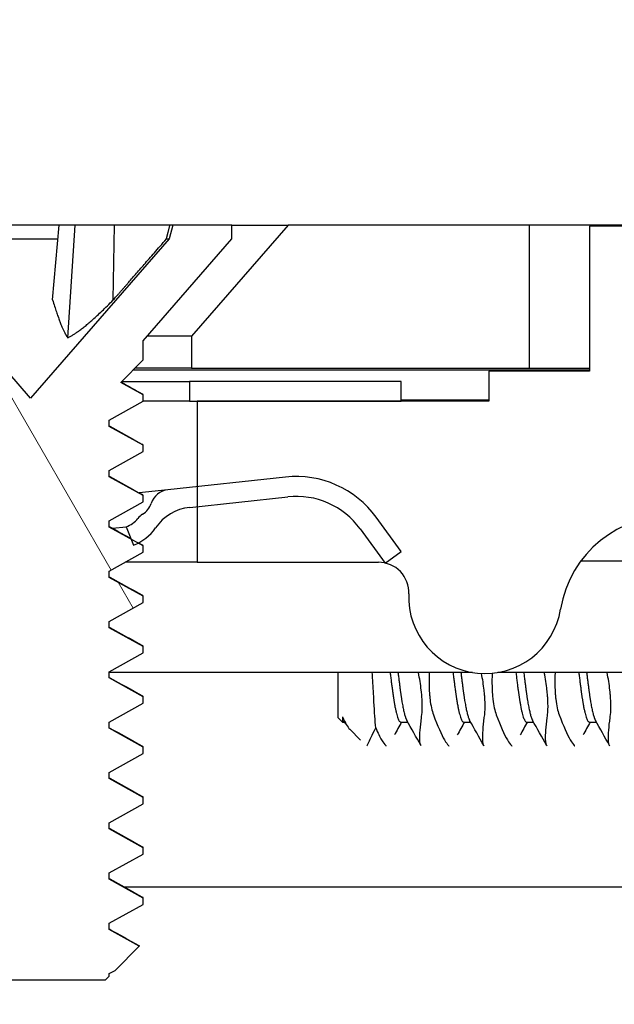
# Model space of a CAD drawing. Header units: millimetres. Extents: x 64 to 1798, y 64 to 1375.
# Tile 34 of 75: x 641 to 648, y 1254 to 1266. Entities that reach past the tile are written whole.
import ezdxf

# ---------------------------------------------------------------- set-up
doc = ezdxf.new("R2010")
doc.units = ezdxf.units.MM
doc.header["$LTSCALE"] = 6.666667
for name, color, linetype, lineweight in [('Dimension (ANSI)', 7, 'Continuous', 25), ('Hatch (ANSI)', 7, 'Continuous', 18), ('Visible (ANSI)', 7, 'Continuous', 25)]:
    doc.layers.add(name, color=color, linetype=linetype, lineweight=lineweight)
doc.styles.add('Note Text (ANSI)', font='tahoma.ttf')
doc.dimstyles.new('Default - mm (ANSI)', dxfattribs={"dimscale": 6.666667, "dimtxt": 1.75, "dimasz": 1.5, "dimexe": 2, "dimexo": 1, "dimgap": 0.8, "dimtad": 0, "dimtih": 1, "dimtoh": 1, "dimrnd": 1e-08, "dimzin": 0, "dimdsep": 46, "dimtxsty": 'Note Text (ANSI)', "dimblk": 'Filled-2', "dimcen": 0.09, "dimdle": 10, "dimclrd": 256, "dimclre": 256, "dimclrt": 256, "dimadec": 1, "dimazin": 0, "dimtfac": 1.741714, "dimtofl": 0, "dimtmove": 0, "dimatfit": 3, "dimldrblk": 'Filled-1', "dimfxl": 1, "dimtolj": 1, "dimtzin": 0, "dimlwd": -1, "dimlwe": -1, "dimarcsym": 0})

# ---------------------------------------------------------------- blocks, each defined once
blk = doc.blocks.new('Filled-2')
at = {"color": 0}
for p, q in [((0, 0), (-1, 0.1667)), ((-1, 0.1667), (-1, -0.1667)), ((-1, 0), (0, 0)), ((-1, -0.1667), (0, 0))]:
    blk.add_line(p, q, dxfattribs=at)
at = {"color": 0, "flags": 128}
blk.add_lwpolyline([(-1, -0.1667), (0, 0), (-1, 0.1667), (-1, -0.1667)], dxfattribs=at)
at = {"color": 0}
blk.add_solid([(-1, -0.1667), (0, 0), (-1, 0.1667), (-1, -0.1667)], dxfattribs=at)
blk = doc.blocks.new('*D14')
at = {"layer": 'Defpoints', "color": 0, "transparency": 16777216}
for p in [(651.04, 1321.724), (235.74, 1255.057), (651.04, 1255.057)]:
    blk.add_point(p, dxfattribs=at)
at = {"layer": 'Dimension (ANSI)', "transparency": 16777216}
for p, q in [((235.74, 1261.724), (235.74, 1335.057)), ((651.04, 1261.724), (651.04, 1335.057)), ((245.74, 1321.724), (395.738, 1321.724)), ((641.04, 1321.724), (491.041, 1321.724))]:
    blk.add_line(p, q, dxfattribs=at)
at = {"layer": 'Dimension (ANSI)', "transparency": 16777216, "xscale": 10, "yscale": 10, "zscale": 10, "rotation": 180}
blk.add_blockref('Filled-2', (235.74, 1321.724), dxfattribs=at)
at = {"layer": 'Dimension (ANSI)', "transparency": 16777216, "xscale": 10, "yscale": 10, "zscale": 10}
blk.add_blockref('Filled-2', (651.04, 1321.724), dxfattribs=at)
at = {"layer": 'Dimension (ANSI)', "transparency": 16777216, "char_height": 11.66667, "attachment_point": 5, "style": 'Note Text (ANSI)'}
for s, insert in [('\\A1; 415.30 mm', (443.39, 1333.134)), ('\\A1;[16.350 in]', (443.39, 1308.759))]:
    blk.add_mtext(s, dxfattribs=dict(at, insert=insert))
blk = doc.blocks.new('Filled-1')
at = {"color": 0}
for p, q in [((0, 0), (-1, 0.3333)), ((-1, 0.3333), (-1, -0.3333)), ((-1, 0), (0, 0)), ((-1, -0.3333), (0, 0))]:
    blk.add_line(p, q, dxfattribs=at)
at = {"color": 0, "flags": 128}
blk.add_lwpolyline([(-1, -0.3333), (0, 0), (-1, 0.3333), (-1, -0.3333)], dxfattribs=at)
at = {"color": 0}
blk.add_solid([(-1, -0.3333), (0, 0), (-1, 0.3333), (-1, -0.3333)], dxfattribs=at)
blk = doc.blocks.new('*D15')
at = {"layer": 'Defpoints', "color": 0, "transparency": 16777216}
for p in [(647.11, 1263.38), (647.11, 1261.576), (689.628, 1261.576)]:
    blk.add_point(p, dxfattribs=at)
at = {"layer": 'Dimension (ANSI)', "transparency": 16777216}
for p, q in [((689.628, 1273.38), (689.628, 1314.155)), ((689.628, 1314.155), (699.628, 1314.155)), ((653.777, 1263.38), (702.961, 1263.38)), ((653.777, 1261.576), (702.961, 1261.576)), ((689.628, 1251.576), (689.628, 1241.576))]:
    blk.add_line(p, q, dxfattribs=at)
at = {"layer": 'Dimension (ANSI)', "transparency": 16777216, "xscale": 10, "yscale": 10, "zscale": 10}
for p, rotation in [((689.628, 1263.38), 270), ((689.628, 1261.576), 90)]:
    blk.add_blockref('Filled-2', p, dxfattribs=dict(at, rotation=rotation))
at = {"layer": 'Dimension (ANSI)', "transparency": 16777216, "char_height": 11.66667, "attachment_point": 5, "style": 'Note Text (ANSI)'}
for s, insert in [('\\A1; 1.80 mm', (738.567, 1325.588)), ('\\A1;[0.071 in]', (738.567, 1301.19))]:
    blk.add_mtext(s, dxfattribs=dict(at, insert=insert))

msp = doc.modelspace()

# ---------------------------------------------------------------- hatches: boundary and pattern name
at = {"layer": 'Hatch (ANSI)'}
h = msp.add_hatch(dxfattribs=at)
h.set_pattern_fill('ANSI31', color=256, scale=169.333333, angle=15, style=0)
h.set_pattern_definition([(60, (0, 0), (-18.33087, 10.58333), [])])
h.paths.add_polyline_path([(249.2192, 1263.3798), (248, 1261.9773), (248, 1261.5764), (638.779, 1261.5764), (638.779, 1261.9773), (637.5598, 1263.3798)])
h.paths.add_polyline_path([(239.6688, 1263.3798), (239.6688, 1261.5764), (243.936, 1261.5764), (243.936, 1261.9773), (242.7168, 1263.3798)])
h.paths.add_polyline_path([(647.1102, 1261.5764), (647.1102, 1263.3798), (644.0622, 1263.3798), (642.843, 1261.9773), (642.843, 1261.5764)])
h = msp.add_hatch(dxfattribs=at)
h.set_pattern_fill('ANSI31', color=256, scale=169.333333, style=0)
h.set_pattern_definition([(45, (0, 0), (-14.9671, 14.9671), [])])
h.paths.add_polyline_path([(638.7145, 1177.4387), (638.7145, 1179.3694), (638.7145, 1179.4707), (638.3904, 1179.4707), (637.7045, 1179.4707), (637.7045, 1179.3271), (637.7045, 1179.0757), (637.7045, 1177.4387)])
h.paths.add_polyline_path([(638.7145, 1259.1247), (638.7145, 1259.226), (638.7145, 1261.1567), (637.7045, 1261.1567), (637.7045, 1259.5197), (637.7045, 1259.2683), (637.7045, 1259.1247), (638.3904, 1259.1247)])
edge = h.paths.add_edge_path()
edge.add_line((647.8645, 1177.0577), (647.8645, 1175.2287))
edge.add_line((647.8645, 1175.2287), (654.2145, 1175.2287))
edge.add_line((654.2145, 1175.2287), (654.2145, 1263.3667))
edge.add_line((654.2145, 1263.3667), (647.8645, 1263.3667))
edge.add_line((647.8645, 1263.3667), (647.8645, 1261.5377))
edge.add_line((647.8645, 1261.5377), (646.5945, 1261.5377))
edge.add_line((646.5945, 1261.5377), (646.5945, 1261.1567))
edge.add_line((646.5945, 1261.1567), (645.4895, 1261.1567))
edge.add_line((645.4895, 1261.1567), (642.9145, 1261.1567))
edge.add_line((642.9145, 1261.1567), (642.9145, 1260.0796))
edge.add_line((642.9145, 1260.0796), (642.9145, 1259.8282))
edge.add_line((642.9145, 1259.8282), (642.9145, 1259.1247))
edge.add_line((642.9145, 1259.1247), (645.2032, 1259.1247))
edge.add_ellipse((645.2032, 1258.7437), major_axis=(0, 0.381), ratio=1, start_angle=347.46209, end_angle=360, ccw=False)
edge.add_ellipse((645.2032, 1258.7437), major_axis=(0.0827, 0.3719), ratio=1, start_angle=359.42486, end_angle=360, ccw=False)
edge.add_ellipse((645.2032, 1258.7437), major_axis=(0.0864, 0.3711), ratio=1, start_angle=280.65632, end_angle=360, ccw=False)
edge.add_ellipse((646.5482, 1258.686), major_axis=(-0.9643, 0.0414), ratio=1, start_angle=0, end_angle=173.33968)
edge.add_ellipse((648.8805, 1258.3117), major_axis=(-1.3794, 0.2214), ratio=1, start_angle=108.23411, end_angle=360, ccw=False)
edge.add_ellipse((649.2548, 1255.9793), major_axis=(-0.1529, 0.953), ratio=1, start_angle=0, end_angle=180)
edge.add_ellipse((648.8805, 1258.3117), major_axis=(0.5272, -3.2854), ratio=1, start_angle=0, end_angle=19.53257)
edge.add_ellipse((650.6585, 1255.0573), major_axis=(-0.1827, 0.3344), ratio=1, start_angle=241.35038, end_angle=360, ccw=False)
edge.add_line((651.0395, 1255.0573), (651.0395, 1183.5381))
edge.add_ellipse((650.6585, 1183.5381), major_axis=(0.381, 0), ratio=1, start_angle=241.35038, end_angle=360, ccw=False)
edge.add_ellipse((648.8805, 1180.2837), major_axis=(1.5953, 2.92), ratio=1, start_angle=0, end_angle=19.53257)
edge.add_ellipse((649.2548, 1182.6161), major_axis=(0.1529, 0.953), ratio=1, start_angle=0, end_angle=180)
edge.add_ellipse((648.8805, 1180.2837), major_axis=(0.2214, 1.3794), ratio=1, start_angle=108.23411, end_angle=360, ccw=False)
edge.add_ellipse((646.5482, 1179.9094), major_axis=(0.953, 0.1529), ratio=1, start_angle=0, end_angle=173.33968)
edge.add_ellipse((645.2032, 1179.8517), major_axis=(0.3806, 0.0163), ratio=1, start_angle=280.65632, end_angle=360, ccw=False)
edge.add_ellipse((645.2032, 1179.8517), major_axis=(0.0864, -0.3711), ratio=1, start_angle=359.42486, end_angle=360, ccw=False)
edge.add_ellipse((645.2032, 1179.8517), major_axis=(0.0827, -0.3719), ratio=1, start_angle=347.46209, end_angle=360, ccw=False)
edge.add_line((645.2032, 1179.4707), (642.9145, 1179.4707))
edge.add_line((642.9145, 1179.4707), (642.9145, 1178.7672))
edge.add_line((642.9145, 1178.7672), (642.9145, 1178.5158))
edge.add_line((642.9145, 1178.5158), (642.9145, 1177.4387))
edge.add_line((642.9145, 1177.4387), (645.4895, 1177.4387))
edge.add_line((645.4895, 1177.4387), (646.5945, 1177.4387))
edge.add_line((646.5945, 1177.4387), (646.5945, 1177.0577))
edge.add_line((646.5945, 1177.0577), (647.8645, 1177.0577))
h = msp.add_hatch(dxfattribs=at)
h.set_pattern_fill('ANSI31', color=256, scale=169.333333, angle=75, style=0)
h.set_pattern_definition([(120, (0, 0), (-18.33087, -10.58333), [])])
h.paths.add_polyline_path([(639.3886, 1254.5692), (639.3886, 1254.4898), (639.8182, 1254.2517), (639.8182, 1254.1723), (639.644, 1254.0757), (639.8649, 1253.8548), (641.7572, 1253.8548), (641.8039, 1253.9015), (641.8039, 1253.9342), (641.8773, 1253.9749), (642.1824, 1254.28), (641.8039, 1254.4898), (641.8039, 1254.5692), (642.2334, 1254.8073), (642.2334, 1254.8867), (641.8039, 1255.1248), (641.8039, 1255.2042), (642.2334, 1255.4423), (642.2334, 1255.5217), (641.8039, 1255.7598), (641.8039, 1255.8392), (642.2334, 1256.0773), (642.2334, 1256.1567), (641.8039, 1256.3948), (641.8039, 1256.4742), (642.2334, 1256.7123), (642.2334, 1256.7917), (641.8039, 1257.0298), (641.8039, 1257.1092), (642.2334, 1257.3473), (642.2334, 1257.4267), (641.8039, 1257.6648), (641.8039, 1257.7442), (642.2334, 1257.9823), (642.2334, 1258.0617), (641.8039, 1258.2998), (641.8039, 1258.3792), (642.2334, 1258.6173), (642.2334, 1258.6967), (641.8039, 1258.9348), (641.8039, 1259.0142), (642.2334, 1259.2523), (642.2334, 1259.3317), (642.17, 1259.3668), (642.079, 1259.4173), (641.8039, 1259.5698), (641.8039, 1259.6492), (642.2334, 1259.8873), (642.2334, 1259.9667), (641.8039, 1260.2048), (641.8039, 1260.2842), (642.2334, 1260.5223), (642.2334, 1260.6017), (641.8039, 1260.8398), (641.8039, 1260.9192), (642.2334, 1261.1573), (642.2334, 1261.2367), (641.9495, 1261.3941), (642.2334, 1261.678), (642.2334, 1261.9188), (643.351, 1263.2045), (643.351, 1263.3798), (642.606, 1263.3798), (642.5593, 1263.2057), (640.811, 1261.1945), (639.0628, 1263.2057), (639.0161, 1263.3798), (638.271, 1263.3798), (638.271, 1263.2045), (639.3886, 1261.9188), (639.3886, 1261.678), (639.4683, 1261.5983), (639.3886, 1261.5542), (639.3886, 1261.4748), (639.8182, 1261.2367), (639.8182, 1261.1573), (639.3886, 1260.9192), (639.3886, 1260.8398), (639.8182, 1260.6017), (639.8182, 1260.5223), (639.3886, 1260.2842), (639.3886, 1260.2048), (639.8182, 1259.9667), (639.8182, 1259.8873), (639.3886, 1259.6492), (639.3886, 1259.5698), (639.8182, 1259.3317), (639.8182, 1259.2523), (639.3886, 1259.0142), (639.3886, 1258.9348), (639.8182, 1258.6967), (639.8182, 1258.6173), (639.3886, 1258.3792), (639.3886, 1258.2998), (639.8182, 1258.0617), (639.8182, 1257.9823), (639.3886, 1257.7442), (639.3886, 1257.6648), (639.8182, 1257.4267), (639.8182, 1257.3473), (639.3886, 1257.1092), (639.3886, 1257.0298), (639.8182, 1256.7917), (639.8182, 1256.7123), (639.3886, 1256.4742), (639.3886, 1256.3948), (639.8182, 1256.1567), (639.8182, 1256.0773), (639.3886, 1255.8392), (639.3886, 1255.7598), (639.8182, 1255.5217), (639.8182, 1255.4423), (639.3886, 1255.2042), (639.3886, 1255.1248), (639.8182, 1254.8867), (639.8182, 1254.8073)])
h = msp.add_hatch(dxfattribs=at)
h.set_pattern_fill('ANSI31', color=256, scale=169.333333, angle=-15, style=0)
h.set_pattern_definition([(30, (0, 0), (-10.58333, 18.33087), [])])
edge = h.paths.add_edge_path()
edge.add_ellipse((642.8832, 1259.2214), major_axis=(-0.4952, 0.3388), ratio=1, start_angle=310.51368, end_angle=360)
edge.add_ellipse((641.8928, 1259.899), major_axis=(0.2772, -0.5321), ratio=1, start_angle=0, end_angle=28.10607, ccw=False)
edge.add_ellipse((641.8928, 1259.899), major_axis=(0.2163, -0.5596), ratio=1, start_angle=0, end_angle=6.38025, ccw=False)
edge.add_line((642.1091, 1259.3393), (642.079, 1259.4173))
edge.add_line((642.079, 1259.4173), (642.019, 1259.5725))
edge.add_ellipse((641.8928, 1259.899), major_axis=(0.2722, -0.22), ratio=1, start_angle=330.07978, end_angle=360)
edge.add_ellipse((642.3469, 1259.532), major_axis=(-0.1219, 0.1996), ratio=1, start_angle=0, end_angle=19.64025, ccw=False)
edge.add_ellipse((642.0947, 1259.9449), major_axis=(0.2379, -0.0768), ratio=1, start_angle=319.31635, end_angle=360)
edge.add_ellipse((642.5705, 1259.7912), major_axis=(-0.0267, 0.2486), ratio=1, start_angle=0, end_angle=65.96363, ccw=False)
edge.add_line((642.5438, 1260.0398), (642.9145, 1260.0796))
edge.add_line((642.9145, 1260.0796), (644.0302, 1260.1995))
edge.add_ellipse((644.1638, 1258.9567), major_axis=(1.0095, 0.7371), ratio=1, start_angle=0, end_angle=60, ccw=False)
edge.add_line((645.1733, 1259.6938), (645.4895, 1259.2607))
edge.add_line((645.4895, 1259.2607), (645.2897, 1259.1148))
edge.add_line((645.2897, 1259.1148), (645.2876, 1259.1133))
edge.add_line((645.2876, 1259.1133), (645.2859, 1259.1156))
edge.add_line((645.2859, 1259.1156), (644.9714, 1259.5464))
edge.add_ellipse((644.1638, 1258.9567), major_axis=(-0.1069, 0.9943), ratio=1, start_angle=300, end_angle=360)
edge.add_line((644.0569, 1259.951), (642.9145, 1259.8282))
edge.add_line((642.9145, 1259.8282), (642.8191, 1259.8179))
edge = h.paths.add_edge_path()
edge.add_line((638.8145, 1261.1567), (638.8145, 1261.4067))
edge.add_line((638.8145, 1261.4067), (636.1395, 1261.4067))
edge.add_ellipse((636.1395, 1260.2567), major_axis=(0, 1.15), ratio=1, start_angle=0, end_angle=186.13415)
edge.add_line((636.2624, 1259.1133), (637.7045, 1259.2683))
edge.add_line((637.7045, 1259.2683), (637.9088, 1259.2902))
edge.add_ellipse((637.9729, 1258.6937), major_axis=(-0.0641, 0.5966), ratio=1, start_angle=310.51368, end_angle=360, ccw=False)
edge.add_ellipse((638.7967, 1259.5662), major_axis=(-0.4119, -0.4363), ratio=1, start_angle=0, end_angle=0.73498)
edge.add_ellipse((638.7967, 1259.5662), major_axis=(-0.4063, -0.4415), ratio=1, start_angle=0, end_angle=33.75134)
edge.add_line((638.7042, 1258.9734), (638.7428, 1259.2204))
edge.add_ellipse((638.7967, 1259.5662), major_axis=(-0.0539, -0.3458), ratio=1, start_angle=355.29099, end_angle=360, ccw=False)
edge.add_ellipse((638.7967, 1259.5662), major_axis=(-0.0822, -0.3402), ratio=1, start_angle=334.78878, end_angle=360, ccw=False)
edge.add_ellipse((638.4309, 1259.1111), major_axis=(0.1465, 0.1823), ratio=1, start_angle=0, end_angle=19.64025)
edge.add_ellipse((638.5896, 1259.5682), major_axis=(-0.082, -0.2362), ratio=1, start_angle=319.31635, end_angle=360, ccw=False)
edge.add_ellipse((638.1574, 1259.3169), major_axis=(0.2161, 0.1256), ratio=1, start_angle=0, end_angle=65.96363)
edge.add_line((638.1307, 1259.5655), (637.7045, 1259.5197))
edge.add_line((637.7045, 1259.5197), (636.2357, 1259.3619))
edge.add_ellipse((636.1395, 1260.2567), major_axis=(0.0962, -0.8948), ratio=1, start_angle=173.86585, end_angle=360, ccw=False)
edge.add_line((636.1395, 1261.1567), (637.7045, 1261.1567))
edge.add_line((637.7045, 1261.1567), (638.7145, 1261.1567))
edge.add_line((638.7145, 1261.1567), (638.8145, 1261.1567))
h.paths.add_polyline_path([(642.8145, 1261.4067), (642.8145, 1261.1567), (642.9145, 1261.1567), (645.4895, 1261.1567), (645.4895, 1261.4067)])

# ---------------------------------------------------------------- linework, layer by layer
at = {"layer": 'Visible (ANSI)'}
for p, q in [((641.17, 1263.3798), (640.4521, 1263.3798)), ((641.0874, 1262.4351), (641.17, 1263.3798)), ((641.375, 1263.3798), (641.17, 1263.3798)), ((641.2797, 1261.957), (641.375, 1263.3798)), ((641.8699, 1263.3798), (641.375, 1263.3798)), ((641.8534, 1262.4351), (641.8699, 1263.3798)), ((642.5697, 1263.3798), (641.8699, 1263.3798)), ((642.606, 1263.3798), (642.5593, 1263.2057)), ((642.606, 1263.3798), (642.5697, 1263.3798)), ((643.351, 1263.3798), (642.606, 1263.3798)), ((644.0622, 1263.3798), (642.843, 1261.9773)), ((643.351, 1263.3798), (644.0622, 1263.3798)), ((643.351, 1263.2045), (643.351, 1263.3798)), ((647.1102, 1263.3798), (644.0622, 1263.3798)), ((647.1102, 1261.5764), (647.1102, 1263.3798)), ((650.2852, 1263.3798), (647.1102, 1263.3798)), ((654.2145, 1263.3667), (647.8645, 1263.3667)), ((647.8645, 1263.3667), (647.8645, 1261.5377)), ((640.811, 1261.1945), (639.0628, 1263.2057)), ((640.4673, 1263.2057), (641.1548, 1263.2057)), ((642.5593, 1263.2057), (640.811, 1261.1945)), ((642.2334, 1261.9188), (643.351, 1263.2045)), ((642.5252, 1263.2057), (642.5593, 1263.2057)), ((642.843, 1261.9773), (642.2842, 1261.9773)), ((642.843, 1261.9773), (642.843, 1261.5764)), ((642.2334, 1261.678), (642.2334, 1261.9188)), ((641.9495, 1261.3941), (642.2334, 1261.678)), ((647.8645, 1261.5508), (642.1062, 1261.5508)), ((642.843, 1261.5764), (642.1318, 1261.5764)), ((642.843, 1261.5764), (647.1102, 1261.5764)), ((647.8645, 1261.5377), (646.5945, 1261.5377)), ((646.5945, 1261.5377), (646.5945, 1261.1567)), ((647.1102, 1261.5764), (647.8645, 1261.5764)), ((642.2334, 1261.2367), (641.9495, 1261.3941)), ((641.9621, 1261.4067), (642.8145, 1261.4067)), ((642.8145, 1261.4067), (642.8145, 1261.1567)), ((645.4895, 1261.4067), (642.8145, 1261.4067)), ((645.4895, 1261.1567), (645.4895, 1261.4067)), ((642.2334, 1261.1573), (642.2334, 1261.2367)), ((641.8039, 1260.9192), (642.2334, 1261.1573)), ((642.8145, 1261.1567), (642.2324, 1261.1567)), ((642.8145, 1261.1567), (645.4895, 1261.1567)), ((646.5945, 1261.1567), (642.9145, 1261.1567)), ((642.9145, 1261.1567), (642.9145, 1259.1247)), ((646.5945, 1261.1698), (645.4895, 1261.1698)), ((641.8039, 1260.8398), (641.8039, 1260.9192)), ((642.2334, 1260.6017), (641.8039, 1260.8398)), ((642.2334, 1260.5223), (642.2334, 1260.6017)), ((641.8039, 1260.2842), (642.2334, 1260.5223)), ((641.8039, 1260.2048), (641.8039, 1260.2842)), ((642.2334, 1259.9667), (641.8039, 1260.2048)), ((644.0302, 1260.1995), (642.5438, 1260.0398)), ((642.5438, 1260.0398), (642.1822, 1260.0009)), ((641.8039, 1259.6492), (642.2334, 1259.8873)), ((642.2334, 1259.8873), (642.2334, 1259.9667)), ((642.8191, 1259.8179), (644.0569, 1259.951)), ((641.8039, 1259.5698), (641.8039, 1259.6492)), ((645.4895, 1259.2607), (645.1733, 1259.6938)), ((642.2334, 1259.3317), (641.8039, 1259.5698)), ((641.8466, 1259.554), (642.019, 1259.5725)), ((642.019, 1259.5725), (642.1091, 1259.3393)), ((644.9714, 1259.5464), (645.2876, 1259.1133)), ((641.8039, 1259.0142), (642.2334, 1259.2523)), ((642.2334, 1259.2523), (642.2334, 1259.3317)), ((645.2876, 1259.1133), (645.4895, 1259.2607)), ((642.9145, 1259.1247), (642.0032, 1259.1247)), ((642.9145, 1259.1247), (645.2032, 1259.1247)), ((650.0071, 1259.1378), (647.754, 1259.1378)), ((641.8039, 1258.9348), (641.8039, 1259.0142)), ((642.2334, 1258.6967), (641.8039, 1258.9348)), ((641.8039, 1258.3792), (642.2334, 1258.6173)), ((642.2334, 1258.6173), (642.2334, 1258.6967)), ((641.8039, 1258.2998), (641.8039, 1258.3792)), ((642.2334, 1258.0617), (641.8039, 1258.2998)), ((641.8039, 1257.7442), (642.2334, 1257.9823)), ((642.2334, 1257.9823), (642.2334, 1258.0617)), ((641.8039, 1257.6648), (641.8039, 1257.7442)), ((646.3897, 1257.7339), (641.8039, 1257.7339)), ((644.6895, 1257.7339), (644.6895, 1257.1675)), ((650.1525, 1257.7339), (646.7067, 1257.7339)), ((642.2334, 1257.4267), (641.8039, 1257.6648)), ((642.2334, 1257.3473), (642.2334, 1257.4267)), ((641.8039, 1257.1092), (642.2334, 1257.3473)), ((644.6895, 1257.1675), (644.7479, 1257.1092)), ((644.7479, 1257.173), (644.7479, 1257.1092)), ((644.7898, 1257.0876), (644.7657, 1257.1302)), ((641.8039, 1257.0298), (641.8039, 1257.1092)), ((642.2334, 1256.7917), (641.8039, 1257.0298)), ((644.7479, 1257.1092), (644.7776, 1257.1092)), ((644.8396, 1257.0174), (644.9749, 1256.8821)), ((645.4833, 1257.1092), (645.5713, 1257.1092)), ((646.277, 1257.1092), (646.3651, 1257.1092)), ((647.0708, 1257.1092), (647.1588, 1257.1092)), ((647.8645, 1257.1092), (647.9526, 1257.1092)), ((642.2334, 1256.7123), (642.2334, 1256.7917)), ((641.8039, 1256.4742), (642.2334, 1256.7123)), ((641.8039, 1256.3948), (641.8039, 1256.4742)), ((642.2334, 1256.1567), (641.8039, 1256.3948)), ((642.2334, 1256.0773), (642.2334, 1256.1567)), ((641.8039, 1255.8392), (642.2334, 1256.0773)), ((641.8039, 1255.7598), (641.8039, 1255.8392)), ((642.2334, 1255.5217), (641.8039, 1255.7598)), ((642.2334, 1255.4423), (642.2334, 1255.5217)), ((641.8039, 1255.2042), (642.2334, 1255.4423)), ((641.8039, 1255.1248), (641.8039, 1255.2042)), ((642.2334, 1254.8867), (641.8039, 1255.1248)), ((649.0964, 1255.0272), (641.9922, 1255.0272)), ((642.2334, 1254.8073), (642.2334, 1254.8867)), ((641.8039, 1254.5692), (642.2334, 1254.8073)), ((641.8039, 1254.4898), (641.8039, 1254.5692)), ((642.1824, 1254.28), (641.8039, 1254.4898)), ((641.8773, 1253.9749), (642.1824, 1254.28)), ((641.7572, 1253.8548), (641.8039, 1253.9015)), ((641.8039, 1253.9342), (641.8773, 1253.9749)), ((641.8039, 1253.9015), (641.8039, 1253.9342)), ((639.8649, 1253.8548), (641.7572, 1253.8548))]:
    msp.add_line(p, q, dxfattribs=at)
for centre, radius, start, end in [((644.1638, 1258.9567), 1.25, 36.13415, 96.13415), ((642.5705, 1259.7912), 0.25, 96.13415, 162.09777), ((642.0947, 1259.9449), 0.25, 301.41412, 342.09777), ((644.1638, 1258.9567), 1, 36.13415, 96.13415), ((642.3469, 1259.532), 0.2339, 121.41412, 141.05437), ((642.8832, 1259.2214), 0.6, 96.13415, 145.62047), ((641.8928, 1259.899), 0.35, 291.13415, 321.05437), ((648.8805, 1258.3117), 1.397, 279.11705, 170.88295), ((641.8928, 1259.899), 0.6, 291.13415, 325.62047), ((645.2032, 1258.7437), 0.381, 357.54327, 90), ((646.5482, 1258.686), 0.9652, 177.54327, 350.88295)]:
    msp.add_arc(centre, radius, start, end, dxfattribs=at)
for points, weights in [([(642.5252, 1263.2057), (642.5472, 1263.2916), (642.5697, 1263.3798)], [1.01218915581, 1.01172679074, 1.01110160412]), ([(641.8534, 1262.4351), (642.1087, 1262.7265), (642.5252, 1263.2057)], [2.37346205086, 1.9683578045, 1.53696783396]), ([(641.0874, 1262.4351), (641.2025, 1262.0662), (641.2797, 1261.957)], [2.07391766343, 2.6044802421, 2.81776863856]), ([(641.2797, 1261.957), (641.4912, 1262.0662), (641.8534, 1262.4351)], [2.81776863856, 2.60448024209, 2.07391766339]), ([(642.2334, 1261.2367), (642.2334, 1261.2423), (642.2227, 1261.2483)], [1, 0.983771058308, 0.971473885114]), ([(642.2334, 1260.6017), (642.2334, 1260.6073), (642.2227, 1260.6133)], [1, 0.983771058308, 0.971473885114]), ([(642.2334, 1259.9667), (642.2334, 1259.9723), (642.2227, 1259.9783)], [1, 0.983771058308, 0.971473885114]), ([(642.2334, 1259.3317), (642.2334, 1259.3373), (642.2227, 1259.3433)], [1, 0.983771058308, 0.971473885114]), ([(642.2334, 1258.6967), (642.2334, 1258.7023), (642.2227, 1258.7083)], [1, 0.983771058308, 0.971473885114]), ([(642.2334, 1258.0617), (642.2334, 1258.0673), (642.2227, 1258.0733)], [1, 0.983771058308, 0.971473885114]), ([(642.2334, 1257.4267), (642.2334, 1257.4323), (642.2227, 1257.4383)], [1, 0.983771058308, 0.971473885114]), ([(642.2334, 1256.7917), (642.2334, 1256.7973), (642.2227, 1256.8033)], [1, 0.983771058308, 0.971473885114]), ([(642.2334, 1256.1567), (642.2334, 1256.1623), (642.2227, 1256.1683)], [1, 0.983771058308, 0.971473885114]), ([(642.2334, 1255.5217), (642.2334, 1255.5273), (642.2227, 1255.5333)], [1, 0.983771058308, 0.971473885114]), ([(642.2334, 1254.8867), (642.2334, 1254.8923), (642.2227, 1254.8983)], [1, 0.983771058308, 0.971473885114])]:
    msp.add_rational_spline(points, weights, degree=2, dxfattribs=at)
for points in [[(641.9541, 1261.3986), (642.0436, 1261.3484), (642.1331, 1261.2984), (642.2227, 1261.2483)], [(641.8039, 1260.848), (641.9433, 1260.7695), (642.083, 1260.6914), (642.2227, 1260.6133)], [(641.8039, 1260.213), (641.9433, 1260.1345), (642.083, 1260.0564), (642.2227, 1259.9783)], [(641.8039, 1259.578), (641.8881, 1259.5306), (641.9724, 1259.4833), (642.0567, 1259.4361)], [(642.1754, 1259.3697), (642.1912, 1259.3609), (642.2069, 1259.3521), (642.2227, 1259.3433)], [(641.8039, 1258.943), (641.9433, 1258.8645), (642.083, 1258.7864), (642.2227, 1258.7083)], [(641.8039, 1258.308), (641.9433, 1258.2295), (642.083, 1258.1514), (642.2227, 1258.0733)], [(641.8039, 1257.673), (641.9433, 1257.5945), (642.083, 1257.5164), (642.2227, 1257.4383)], [(644.7479, 1257.173), (644.7806, 1257.098), (644.8111, 1257.046), (644.8396, 1257.0174)], [(645.7371, 1256.8142), (645.678, 1256.9196), (645.6189, 1257.0249), (645.5595, 1257.1302)], [(646.5309, 1256.8142), (646.4718, 1256.9196), (646.4126, 1257.0249), (646.3532, 1257.1302)], [(647.3246, 1256.8142), (647.2655, 1256.9196), (647.2064, 1257.0249), (647.147, 1257.1302)], [(648.1184, 1256.8142), (648.0593, 1256.9196), (648.0001, 1257.0249), (647.9407, 1257.1302)], [(641.8039, 1257.038), (641.9433, 1256.9595), (642.083, 1256.8814), (642.2227, 1256.8033)], [(645.4945, 1257.1092), (645.4638, 1257.0548), (645.4332, 1257.0004), (645.4027, 1256.946)], [(646.2882, 1257.1092), (646.2576, 1257.0548), (646.227, 1257.0004), (646.1964, 1256.946)], [(647.082, 1257.1092), (647.0513, 1257.0548), (647.0207, 1257.0004), (646.9902, 1256.946)], [(647.8757, 1257.1092), (647.8451, 1257.0548), (647.8145, 1257.0004), (647.7839, 1256.946)], [(641.8039, 1256.403), (641.9433, 1256.3245), (642.083, 1256.2464), (642.2227, 1256.1683)], [(641.8039, 1255.768), (641.9433, 1255.6895), (642.083, 1255.6114), (642.2227, 1255.5333)], [(641.8039, 1255.133), (641.9433, 1255.0545), (642.083, 1254.9764), (642.2227, 1254.8983)], [(641.8039, 1254.498), (641.9288, 1254.4277), (642.0539, 1254.3577), (642.179, 1254.2877)], [(642.179, 1254.2877), (642.1837, 1254.2851), (642.1849, 1254.2825), (642.1824, 1254.28)]]:
    msp.add_open_spline(points, degree=3, dxfattribs=at)
for points, knots in [([(645.1669, 1257.0362), (645.1602, 1257.1245), (645.1534, 1257.2331), (645.1403, 1257.4506), (645.135, 1257.5417), (645.1278, 1257.6688), (645.126, 1257.7012), (645.1242, 1257.7339)], [-0.265576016, -0.265576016, -0.265576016, -0.265576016, -0.232047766, -0.232047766, -0.210242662, -0.210242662, -0.202903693, -0.202903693, -0.202903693, -0.202903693]), ([(645.7483, 1257.4485), (645.7483, 1257.4486), (645.7482, 1257.4486), (645.7482, 1257.4492), (645.7482, 1257.4498), (645.748, 1257.4514), (645.7479, 1257.4524), (645.7477, 1257.4556), (645.7475, 1257.4576), (645.7463, 1257.4707), (645.7452, 1257.4818), (645.7433, 1257.4996), (645.7426, 1257.5061), (645.7339, 1257.5833), (645.7222, 1257.658), (645.7071, 1257.7339)], [-0.034842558, -0.034842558, -0.034842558, -0.034842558, -0.03481885, -0.03481885, -0.034633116, -0.034633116, -0.034264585, -0.034264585, -0.033549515, -0.033549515, -0.029765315, -0.029765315, -0.027595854, -0.027595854, -0.004132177, -0.004132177, -0.004132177, -0.004132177]), ([(645.844, 1257.7339), (645.841, 1257.6744), (645.8401, 1257.6159), (645.8422, 1257.532), (645.8434, 1257.5051), (645.8457, 1257.4716), (645.8462, 1257.4644), (645.8469, 1257.4556), (645.847, 1257.454), (645.8472, 1257.4514), (645.8473, 1257.4505), (645.8474, 1257.4492), (645.8474, 1257.4489), (645.8475, 1257.4485)], [-0.030535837, -0.030535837, -0.030535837, -0.030535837, -0.012483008, -0.012483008, -0.003628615, -0.003628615, -0.001159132, -0.001159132, -0.00059496, -0.00059496, -0.000274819, -0.000274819, -0.000152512, -0.000152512, -0.000152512, -0.000152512]), ([(647.3358, 1257.4485), (647.3358, 1257.4486), (647.3357, 1257.4486), (647.3357, 1257.4492), (647.3357, 1257.4498), (647.3355, 1257.4514), (647.3354, 1257.4524), (647.3352, 1257.4556), (647.335, 1257.4576), (647.3338, 1257.4707), (647.3327, 1257.4818), (647.3308, 1257.4996), (647.3301, 1257.5061), (647.3214, 1257.5833), (647.3097, 1257.658), (647.2946, 1257.7339)], [-0.034842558, -0.034842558, -0.034842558, -0.034842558, -0.03481885, -0.03481885, -0.034633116, -0.034633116, -0.034264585, -0.034264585, -0.033549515, -0.033549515, -0.029765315, -0.029765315, -0.027595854, -0.027595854, -0.004132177, -0.004132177, -0.004132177, -0.004132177]), ([(647.4315, 1257.7339), (647.4285, 1257.6744), (647.4276, 1257.6159), (647.4297, 1257.532), (647.4309, 1257.5051), (647.4332, 1257.4716), (647.4337, 1257.4644), (647.4344, 1257.4556), (647.4345, 1257.454), (647.4347, 1257.4514), (647.4348, 1257.4505), (647.4349, 1257.4492), (647.4349, 1257.4489), (647.435, 1257.4485)], [-0.030535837, -0.030535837, -0.030535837, -0.030535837, -0.012483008, -0.012483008, -0.003628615, -0.003628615, -0.001159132, -0.001159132, -0.00059496, -0.00059496, -0.000274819, -0.000274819, -0.000152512, -0.000152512, -0.000152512, -0.000152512]), ([(648.1295, 1257.4485), (648.1295, 1257.4486), (648.1295, 1257.4486), (648.1294, 1257.4492), (648.1294, 1257.4498), (648.1293, 1257.4514), (648.1292, 1257.4524), (648.1289, 1257.4556), (648.1287, 1257.4576), (648.1275, 1257.4707), (648.1265, 1257.4818), (648.1246, 1257.4996), (648.1239, 1257.5061), (648.1151, 1257.5833), (648.1035, 1257.658), (648.0884, 1257.7339)], [-0.034842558, -0.034842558, -0.034842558, -0.034842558, -0.03481885, -0.03481885, -0.034633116, -0.034633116, -0.034264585, -0.034264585, -0.033549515, -0.033549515, -0.029765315, -0.029765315, -0.027595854, -0.027595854, -0.004132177, -0.004132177, -0.004132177, -0.004132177]), ([(646.542, 1257.4485), (646.542, 1257.4486), (646.542, 1257.4486), (646.5419, 1257.4492), (646.5419, 1257.4498), (646.5418, 1257.4514), (646.5417, 1257.4524), (646.5414, 1257.4556), (646.5412, 1257.4576), (646.54, 1257.4707), (646.539, 1257.4818), (646.5371, 1257.4996), (646.5364, 1257.5061), (646.528, 1257.5796), (646.5172, 1257.6501), (646.5032, 1257.7218)], [-0.034842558, -0.034842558, -0.034842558, -0.034842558, -0.03481885, -0.03481885, -0.034633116, -0.034633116, -0.034264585, -0.034264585, -0.033549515, -0.033549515, -0.029765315, -0.029765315, -0.027595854, -0.027595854, -0.005374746, -0.005374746, -0.005374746, -0.005374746]), ([(646.6373, 1257.7249), (646.6346, 1257.6685), (646.634, 1257.6131), (646.636, 1257.532), (646.6372, 1257.5051), (646.6394, 1257.4716), (646.6399, 1257.4644), (646.6406, 1257.4556), (646.6408, 1257.454), (646.641, 1257.4514), (646.6411, 1257.4505), (646.6412, 1257.4492), (646.6412, 1257.4489), (646.6412, 1257.4485)], [-0.029627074, -0.029627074, -0.029627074, -0.029627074, -0.012483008, -0.012483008, -0.003628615, -0.003628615, -0.001159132, -0.001159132, -0.00059496, -0.00059496, -0.000274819, -0.000274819, -0.000152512, -0.000152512, -0.000152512, -0.000152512]), ([(645.7488, 1257.1997), (645.754, 1257.2409), (645.7557, 1257.2908), (645.7535, 1257.3707), (645.7523, 1257.3947), (645.75, 1257.4263), (645.7495, 1257.4329), (645.7489, 1257.4412), (645.7487, 1257.4429), (645.7485, 1257.4455), (645.7484, 1257.4465), (645.7483, 1257.4478), (645.7483, 1257.4482), (645.7483, 1257.4485)], [-0.034472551, -0.034472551, -0.034472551, -0.034472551, -0.012435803, -0.012435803, -0.003526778, -0.003526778, -0.001193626, -0.001193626, -0.00060916, -0.00060916, -0.000268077, -0.000268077, -0.000152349, -0.000152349, -0.000152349, -0.000152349]), ([(645.8475, 1257.4485), (645.8475, 1257.4485), (645.8475, 1257.4484), (645.8475, 1257.4479), (645.8476, 1257.4474), (645.8477, 1257.446), (645.8478, 1257.445), (645.848, 1257.4422), (645.8482, 1257.4404), (645.8492, 1257.4295), (645.8501, 1257.4206), (645.8516, 1257.4066), (645.8522, 1257.4015), (645.8621, 1257.3186), (645.8766, 1257.2521), (645.896, 1257.1997)], [-0.03487928, -0.03487928, -0.03487928, -0.03487928, -0.034868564, -0.034868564, -0.034697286, -0.034697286, -0.034360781, -0.034360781, -0.03372217, -0.03372217, -0.03054936, -0.03054936, -0.028690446, -0.028690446, -0.000157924, -0.000157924, -0.000157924, -0.000157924]), ([(646.5426, 1257.1997), (646.5477, 1257.2409), (646.5495, 1257.2908), (646.5472, 1257.3707), (646.546, 1257.3947), (646.5438, 1257.4263), (646.5433, 1257.4329), (646.5426, 1257.4412), (646.5425, 1257.4429), (646.5423, 1257.4455), (646.5422, 1257.4465), (646.5421, 1257.4478), (646.542, 1257.4482), (646.542, 1257.4485)], [-0.034472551, -0.034472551, -0.034472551, -0.034472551, -0.012435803, -0.012435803, -0.003526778, -0.003526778, -0.001193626, -0.001193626, -0.00060916, -0.00060916, -0.000268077, -0.000268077, -0.000152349, -0.000152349, -0.000152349, -0.000152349]), ([(646.6412, 1257.4485), (646.6412, 1257.4485), (646.6412, 1257.4484), (646.6413, 1257.4479), (646.6413, 1257.4474), (646.6414, 1257.446), (646.6415, 1257.445), (646.6418, 1257.4422), (646.6419, 1257.4404), (646.6429, 1257.4295), (646.6438, 1257.4206), (646.6453, 1257.4066), (646.6459, 1257.4015), (646.6558, 1257.3186), (646.6703, 1257.2521), (646.6898, 1257.1997)], [-0.03487928, -0.03487928, -0.03487928, -0.03487928, -0.034868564, -0.034868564, -0.034697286, -0.034697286, -0.034360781, -0.034360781, -0.03372217, -0.03372217, -0.03054936, -0.03054936, -0.028690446, -0.028690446, -0.000157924, -0.000157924, -0.000157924, -0.000157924]), ([(647.3363, 1257.1997), (647.3415, 1257.2409), (647.3432, 1257.2908), (647.341, 1257.3707), (647.3398, 1257.3947), (647.3375, 1257.4263), (647.337, 1257.4329), (647.3364, 1257.4412), (647.3362, 1257.4429), (647.336, 1257.4455), (647.3359, 1257.4465), (647.3358, 1257.4478), (647.3358, 1257.4482), (647.3358, 1257.4485)], [-0.034472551, -0.034472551, -0.034472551, -0.034472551, -0.012435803, -0.012435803, -0.003526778, -0.003526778, -0.001193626, -0.001193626, -0.00060916, -0.00060916, -0.000268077, -0.000268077, -0.000152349, -0.000152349, -0.000152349, -0.000152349]), ([(647.435, 1257.4485), (647.435, 1257.4485), (647.435, 1257.4484), (647.435, 1257.4479), (647.4351, 1257.4474), (647.4352, 1257.446), (647.4353, 1257.445), (647.4355, 1257.4422), (647.4357, 1257.4404), (647.4367, 1257.4295), (647.4376, 1257.4206), (647.4391, 1257.4066), (647.4397, 1257.4015), (647.4496, 1257.3186), (647.4641, 1257.2521), (647.4835, 1257.1997)], [-0.03487928, -0.03487928, -0.03487928, -0.03487928, -0.034868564, -0.034868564, -0.034697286, -0.034697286, -0.034360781, -0.034360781, -0.03372217, -0.03372217, -0.03054936, -0.03054936, -0.028690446, -0.028690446, -0.000157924, -0.000157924, -0.000157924, -0.000157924]), ([(648.1301, 1257.1997), (648.1352, 1257.2409), (648.137, 1257.2908), (648.1347, 1257.3707), (648.1335, 1257.3947), (648.1313, 1257.4263), (648.1308, 1257.4329), (648.1301, 1257.4412), (648.13, 1257.4429), (648.1298, 1257.4455), (648.1297, 1257.4465), (648.1296, 1257.4478), (648.1295, 1257.4482), (648.1295, 1257.4485)], [-0.034472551, -0.034472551, -0.034472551, -0.034472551, -0.012435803, -0.012435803, -0.003526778, -0.003526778, -0.001193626, -0.001193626, -0.00060916, -0.00060916, -0.000268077, -0.000268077, -0.000152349, -0.000152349, -0.000152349, -0.000152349]), ([(645.742, 1256.8076), (645.7313, 1256.818), (645.7252, 1256.8467), (645.7226, 1256.9547), (645.7301, 1257.0456), (645.7459, 1257.176), (645.7473, 1257.1877), (645.7488, 1257.1997)], [-0.12344145, -0.12344145, -0.12344145, -0.12344145, -0.07290652, -0.07290652, -0.00664461, -0.00664461, -0.00025435, -0.00025435, -0.00025435, -0.00025435]), ([(645.896, 1257.1997), (645.9487, 1257.0579), (645.9963, 1256.9504), (646.0552, 1256.8496), (646.0725, 1256.8262), (646.0894, 1256.8113), (646.0922, 1256.8092), (646.0947, 1256.8076)], [-0.27728151, -0.27728151, -0.27728151, -0.27728151, -0.19948661, -0.19948661, -0.16009929, -0.16009929, -0.15219723, -0.15219723, -0.15219723, -0.15219723]), ([(646.5357, 1256.8076), (646.5251, 1256.818), (646.5189, 1256.8467), (646.5163, 1256.9547), (646.5238, 1257.0456), (646.5397, 1257.176), (646.5411, 1257.1877), (646.5426, 1257.1997)], [-0.12344145, -0.12344145, -0.12344145, -0.12344145, -0.07290652, -0.07290652, -0.00664461, -0.00664461, -0.00025435, -0.00025435, -0.00025435, -0.00025435]), ([(646.6898, 1257.1997), (646.7425, 1257.0579), (646.79, 1256.9504), (646.8489, 1256.8496), (646.8663, 1256.8262), (646.8832, 1256.8113), (646.8859, 1256.8092), (646.8885, 1256.8076)], [-0.27728151, -0.27728151, -0.27728151, -0.27728151, -0.19948661, -0.19948661, -0.16009929, -0.16009929, -0.15219723, -0.15219723, -0.15219723, -0.15219723]), ([(647.3295, 1256.8076), (647.3188, 1256.818), (647.3127, 1256.8467), (647.3101, 1256.9547), (647.3176, 1257.0456), (647.3334, 1257.176), (647.3348, 1257.1877), (647.3363, 1257.1997)], [-0.12344145, -0.12344145, -0.12344145, -0.12344145, -0.07290652, -0.07290652, -0.00664461, -0.00664461, -0.00025435, -0.00025435, -0.00025435, -0.00025435]), ([(647.4835, 1257.1997), (647.5362, 1257.0579), (647.5838, 1256.9504), (647.6427, 1256.8496), (647.66, 1256.8262), (647.6769, 1256.8113), (647.6797, 1256.8092), (647.6822, 1256.8076)], [-0.27728151, -0.27728151, -0.27728151, -0.27728151, -0.19948661, -0.19948661, -0.16009929, -0.16009929, -0.15219723, -0.15219723, -0.15219723, -0.15219723]), ([(648.1232, 1256.8076), (648.1126, 1256.818), (648.1064, 1256.8467), (648.1038, 1256.9547), (648.1113, 1257.0456), (648.1272, 1257.176), (648.1286, 1257.1877), (648.1301, 1257.1997)], [-0.12344145, -0.12344145, -0.12344145, -0.12344145, -0.07290652, -0.07290652, -0.00664461, -0.00664461, -0.00025435, -0.00025435, -0.00025435, -0.00025435]), ([(645.0565, 1256.8081), (645.0592, 1256.8135), (645.0646, 1256.8243), (645.0906, 1256.8768), (645.1231, 1256.9428), (645.1669, 1257.0362)], [0.146244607, 0.146244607, 0.146244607, 0.146244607, 0.172757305, 0.172757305, 0.234576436, 0.234576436, 0.234576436, 0.234576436]), ([(645.1669, 1257.0362), (645.194, 1256.9729), (645.2193, 1256.9216), (645.2614, 1256.8496), (645.2788, 1256.8262), (645.2957, 1256.8113), (645.2984, 1256.8092), (645.301, 1256.8076)], [-0.24382963, -0.24382963, -0.24382963, -0.24382963, -0.199486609, -0.199486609, -0.160099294, -0.160099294, -0.152197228, -0.152197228, -0.152197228, -0.152197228])]:
    msp.add_open_spline(points, degree=3, knots=knots, dxfattribs=at)
for points, weights, knots in [([(645.3493, 1257.7339), (645.3673, 1257.5854), (645.3841, 1257.4652), (645.4337, 1257.1092), (645.4833, 1257.1092)], [0.965122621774, 0.972946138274, 1, 0.923879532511, 1], [0.102351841, 0.102351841, 0.102351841, 0.105769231, 0.105769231, 0.115384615, 0.115384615, 0.115384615]), ([(645.4485, 1257.7339), (645.4666, 1257.5854), (645.4833, 1257.4652), (645.5203, 1257.1997), (645.5595, 1257.1302)], [0.965122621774, 0.972946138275, 1, 0.942105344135, 0.972276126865], [0.102351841, 0.102351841, 0.102351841, 0.105769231, 0.105769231, 0.113082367, 0.113082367, 0.113082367]), ([(646.1431, 1257.7339), (646.1611, 1257.5854), (646.1778, 1257.4652), (646.2274, 1257.1092), (646.277, 1257.1092)], [0.965122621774, 0.972946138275, 1, 0.923879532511, 1], [0.179274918, 0.179274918, 0.179274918, 0.182692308, 0.182692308, 0.192307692, 0.192307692, 0.192307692]), ([(646.2423, 1257.7339), (646.2603, 1257.5854), (646.277, 1257.4652), (646.314, 1257.1997), (646.3532, 1257.1302)], [0.965122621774, 0.972946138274, 1, 0.942105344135, 0.972276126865], [0.179274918, 0.179274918, 0.179274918, 0.182692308, 0.182692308, 0.190005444, 0.190005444, 0.190005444]), ([(646.9368, 1257.7339), (646.9548, 1257.5854), (646.9716, 1257.4652), (647.0212, 1257.1092), (647.0708, 1257.1092)], [0.965122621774, 0.972946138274, 1, 0.923879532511, 1], [0.256197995, 0.256197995, 0.256197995, 0.259615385, 0.259615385, 0.269230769, 0.269230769, 0.269230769]), ([(647.036, 1257.7339), (647.0541, 1257.5854), (647.0708, 1257.4652), (647.1078, 1257.1997), (647.147, 1257.1302)], [0.965122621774, 0.972946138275, 1, 0.942105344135, 0.972276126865], [0.256197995, 0.256197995, 0.256197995, 0.259615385, 0.259615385, 0.266928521, 0.266928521, 0.266928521]), ([(647.7306, 1257.7339), (647.7486, 1257.5854), (647.7653, 1257.4652), (647.8149, 1257.1092), (647.8645, 1257.1092)], [0.965122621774, 0.972946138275, 1, 0.923879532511, 1], [0.333121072, 0.333121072, 0.333121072, 0.336538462, 0.336538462, 0.346153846, 0.346153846, 0.346153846]), ([(647.8298, 1257.7339), (647.8478, 1257.5854), (647.8645, 1257.4652), (647.9015, 1257.1997), (647.9407, 1257.1302)], [0.965122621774, 0.972946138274, 1, 0.942105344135, 0.972276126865], [0.333121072, 0.333121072, 0.333121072, 0.336538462, 0.336538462, 0.343851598, 0.343851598, 0.343851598])]:
    msp.add_rational_spline(points, weights, degree=2, knots=knots, dxfattribs=at)

# ---------------------------------------------------------------- dimensions: what is measured, and where the dimension line sits
at = {"layer": 'Dimension (ANSI)'}
dim = msp.add_linear_dim(base=(651.0395, 1321.724), p1=(235.7395, 1255.0573), p2=(651.0395, 1255.0573), text=' <> mm\\X[16.350 in]', dimstyle='Default - mm (ANSI)', override={"dimgap": 0.8, "dimtih": 0, "dimtoh": 0, "dimdec": 2, "dimpost": '', "dimtol": 0, "dimlim": 0, "dimtp": 0, "dimtm": 0, "dimtdec": 2, "dimatfit": 1}, dxfattribs=at)
dim.commit()
dim.dimension.update_dxf_attribs({"geometry": '*D14', "text_midpoint": (443.3895, 1321.724), "dimtype": 160})
dim = msp.add_linear_dim(base=(689.6281, 1261.5764), p1=(647.1102, 1263.3798), p2=(647.1102, 1261.5764), angle=90, text=' <> mm\\X[0.071 in]', dimstyle='Default - mm (ANSI)', override={"dimgap": 0.8, "dimdec": 2, "dimpost": '', "dimtol": 0, "dimlim": 0, "dimtp": 0, "dimtm": 0, "dimtdec": 2, "dimatfit": 1}, dxfattribs=at)
dim.commit()
dim.dimension.update_dxf_attribs({"geometry": '*D15', "text_midpoint": (738.5668, 1314.1549), "dimtype": 160})

doc.saveas('drawing.dxf')
